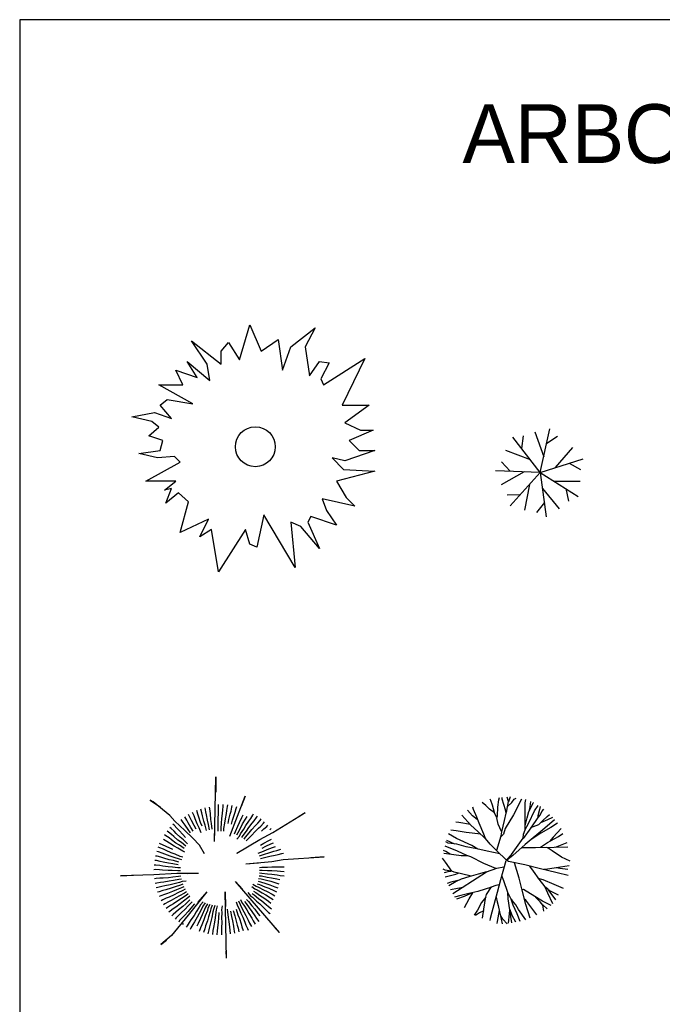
# Model space of a CAD drawing. Header units: millimetres. Extents: x 98.8 to 132.3, y 139.9 to 160.9.
# Tile 12 of 14: x 116.1 to 122.9, y 150.4 to 160.9. Entities that reach past the tile are written whole.
import ezdxf

# ---------------------------------------------------------------- set-up
doc = ezdxf.new("R2010")
doc.units = ezdxf.units.MM
doc.layers.add('texto', color=5, linetype='Continuous')

msp = doc.modelspace()

# ---------------------------------------------------------------- linework, layer by layer
at = {"color": 7, "linetype": 'Continuous'}
for p, q in [((118.407, 157.297), (118.514, 157.669)), ((118.514, 157.669), (118.635, 157.39)), ((118.952, 157.436), (119.208, 157.638)), ((119.208, 157.638), (119.103, 157.436)), ((117.895, 157.498), (118.212, 157.25)), ((118.061, 157.25), (117.895, 157.498)), ((118.212, 157.39), (118.288, 157.483)), ((118.288, 157.483), (118.407, 157.297)), ((118.635, 157.39), (118.816, 157.514)), ((118.816, 157.514), (118.861, 157.188)), ((118.212, 157.25), (118.212, 157.39)), ((118.861, 157.188), (118.952, 157.436)), ((119.103, 157.436), (119.148, 157.126)), ((117.85, 157.281), (118.091, 157.079)), ((117.956, 157.11), (117.85, 157.281)), ((119.148, 157.126), (119.254, 157.281)), ((119.254, 157.281), (119.359, 157.265)), ((119.359, 157.265), (119.269, 157.095)), ((119.299, 157.032), (119.737, 157.312)), ((119.737, 157.312), (119.495, 156.815)), ((117.729, 157.188), (117.956, 157.11)), ((117.805, 157.032), (117.729, 157.188)), ((118.091, 157.079), (118.061, 157.25)), ((119.269, 157.095), (119.299, 157.032)), ((117.548, 157.032), (117.805, 157.032)), ((117.91, 156.831), (117.548, 157.032)), ((117.563, 156.815), (117.639, 156.877)), ((117.639, 156.877), (117.91, 156.831)), ((117.261, 156.691), (117.503, 156.737)), ((117.503, 156.737), (117.684, 156.675)), ((117.684, 156.675), (117.563, 156.815)), ((119.495, 156.815), (119.782, 156.815)), ((119.782, 156.815), (119.525, 156.629)), ((117.473, 156.644), (117.261, 156.691)), ((117.548, 156.582), (117.473, 156.644)), ((119.525, 156.629), (119.691, 156.551)), ((117.442, 156.489), (117.548, 156.582)), ((119.827, 156.551), (119.571, 156.442)), ((119.691, 156.551), (119.827, 156.551)), ((117.593, 156.442), (117.442, 156.489)), ((117.563, 156.333), (117.593, 156.442)), ((119.571, 156.442), (119.676, 156.333)), ((117.337, 156.302), (117.563, 156.333)), ((119.842, 156.333), (119.525, 156.225)), ((119.676, 156.333), (119.842, 156.333)), ((117.533, 156.256), (117.337, 156.302)), ((117.412, 156.007), (117.774, 156.209)), ((117.714, 156.271), (117.533, 156.256)), ((117.774, 156.209), (117.714, 156.271)), ((119.39, 156.256), (119.51, 156.132)), ((119.525, 156.225), (119.39, 156.256)), ((119.842, 156.116), (119.435, 156.007)), ((119.51, 156.132), (119.842, 156.116)), ((117.729, 156.007), (117.412, 156.007)), ((117.608, 155.914), (117.729, 156.007)), ((119.435, 156.007), (119.54, 155.836)), ((117.684, 155.93), (117.608, 155.914)), ((117.624, 155.774), (117.684, 155.93)), ((117.759, 155.883), (117.624, 155.774)), ((117.865, 155.79), (117.759, 155.883)), ((117.774, 155.464), (117.865, 155.79)), ((119.631, 155.743), (119.284, 155.821)), ((119.284, 155.821), (119.329, 155.697)), ((119.54, 155.836), (119.631, 155.743)), ((119.329, 155.697), (119.435, 155.541)), ((118.076, 155.603), (117.774, 155.464)), ((117.986, 155.417), (118.076, 155.603)), ((118.665, 155.65), (118.59, 155.308)), ((118.997, 155.091), (118.665, 155.65)), ((119.163, 155.634), (119.133, 155.572)), ((119.435, 155.541), (119.163, 155.634)), ((118.107, 155.495), (117.986, 155.417)), ((118.182, 155.044), (118.107, 155.495)), ((118.469, 155.495), (118.182, 155.044)), ((118.514, 155.339), (118.469, 155.495)), ((118.952, 155.572), (118.997, 155.091)), ((119.057, 155.526), (118.952, 155.572)), ((119.254, 155.293), (119.057, 155.526)), ((119.133, 155.572), (119.254, 155.293)), ((118.59, 155.308), (118.514, 155.339))]:
    msp.add_line(p, q, dxfattribs=at)
for p, q in [((121.544, 156.531), (121.637, 156.268)), ((121.601, 156.101), (121.702, 156.566)), ((121.601, 156.101), (121.309, 156.477)), ((121.404, 156.354), (121.424, 156.49)), ((121.669, 156.414), (121.785, 156.486)), ((121.496, 156.236), (121.235, 156.334)), ((121.764, 156.153), (121.945, 156.365)), ((121.28, 156.113), (121.189, 156.215)), ((121.601, 156.101), (122.055, 156.246)), ((121.601, 156.101), (121.125, 156.119)), ((121.43, 156.107), (121.187, 155.97)), ((121.281, 155.748), (121.601, 156.101)), ((121.601, 156.101), (121.665, 155.628)), ((121.601, 156.101), (122.004, 155.846)), ((121.906, 156.198), (122.027, 156.134)), ((121.746, 156.009), (122.025, 156.007)), ((121.486, 155.974), (121.435, 155.7)), ((121.624, 155.931), (121.801, 155.716)), ((121.872, 155.93), (121.9, 155.795)), ((121.385, 155.863), (121.248, 155.859)), ((121.644, 155.783), (121.56, 155.675)), ((118.141, 152.181), (118.156, 152.865)), ((118.156, 152.865), (118.156, 152.704)), ((118.304, 152.236), (118.467, 152.663)), ((118.467, 152.663), (118.425, 152.552)), ((121.264, 152.603), (121.248, 152.649)), ((121.267, 152.605), (121.283, 152.656)), ((117.457, 152.618), (117.567, 152.545)), ((117.489, 152.6), (117.457, 152.618)), ((117.666, 152.457), (117.489, 152.6)), ((118.093, 152.505), (118.088, 152.546)), ((118.183, 152.554), (118.182, 152.573)), ((118.183, 152.514), (118.183, 152.554)), ((118.227, 152.513), (118.231, 152.554)), ((118.231, 152.554), (118.231, 152.572)), ((118.272, 152.509), (118.279, 152.55)), ((118.279, 152.55), (118.28, 152.568)), ((118.326, 152.543), (118.328, 152.561)), ((118.372, 152.532), (118.376, 152.55)), ((120.892, 152.521), (120.884, 152.546)), ((121.024, 152.563), (120.984, 152.595)), ((121.061, 152.522), (121.024, 152.563)), ((121.074, 152.614), (121.069, 152.631)), ((121.092, 152.565), (121.074, 152.614)), ((121.114, 152.487), (121.092, 152.565)), ((121.148, 152.453), (121.15, 152.544)), ((121.15, 152.544), (121.159, 152.622)), ((121.159, 152.622), (121.166, 152.647)), ((121.195, 152.629), (121.195, 152.646)), ((121.23, 152.517), (121.195, 152.629)), ((121.241, 152.487), (121.254, 152.548)), ((121.254, 152.548), (121.264, 152.603)), ((121.257, 152.555), (121.299, 152.595)), ((121.299, 152.595), (121.323, 152.629)), ((121.402, 152.629), (121.315, 152.463)), ((121.323, 152.629), (121.343, 152.641)), ((121.441, 152.534), (121.442, 152.592)), ((121.442, 152.592), (121.446, 152.625)), ((121.491, 152.549), (121.48, 152.497)), ((121.497, 152.605), (121.491, 152.549)), ((121.497, 152.529), (121.526, 152.59)), ((121.526, 152.59), (121.529, 152.593)), ((121.538, 152.504), (121.579, 152.563)), ((121.6, 152.553), (121.591, 152.519)), ((117.718, 152.394), (117.666, 152.457)), ((117.845, 152.408), (117.824, 152.443)), ((117.883, 152.431), (117.864, 152.468)), ((117.923, 152.452), (117.907, 152.489)), ((117.935, 152.421), (117.923, 152.452)), ((117.964, 152.469), (117.951, 152.508)), ((117.974, 152.438), (117.964, 152.469)), ((118.006, 152.484), (117.996, 152.524)), ((118.014, 152.452), (118.006, 152.484)), ((118.028, 152.395), (118.014, 152.452)), ((118.049, 152.496), (118.042, 152.536)), ((118.055, 152.464), (118.049, 152.496)), ((118.065, 152.406), (118.055, 152.464)), ((118.097, 152.472), (118.093, 152.505)), ((118.102, 152.414), (118.097, 152.472)), ((118.179, 152.422), (118.181, 152.48)), ((118.181, 152.48), (118.183, 152.514)), ((118.217, 152.422), (118.224, 152.48)), ((118.224, 152.48), (118.227, 152.513)), ((118.256, 152.419), (118.266, 152.477)), ((118.266, 152.477), (118.272, 152.509)), ((118.294, 152.414), (118.308, 152.471)), ((118.308, 152.471), (118.316, 152.503)), ((118.316, 152.503), (118.326, 152.543)), ((118.331, 152.406), (118.35, 152.461)), ((118.35, 152.461), (118.36, 152.493)), ((118.36, 152.493), (118.372, 152.532)), ((118.43, 152.435), (118.445, 152.464)), ((118.469, 152.417), (118.486, 152.446)), ((118.525, 152.424), (118.547, 152.458)), ((118.547, 152.458), (118.556, 152.475)), ((118.588, 152.433), (118.597, 152.448)), ((118.761, 152.274), (119.083, 152.473)), ((119.103, 152.484), (119.041, 152.447)), ((119.083, 152.473), (119.103, 152.484)), ((120.864, 152.354), (120.766, 152.458)), ((120.881, 152.452), (120.826, 152.511)), ((120.932, 152.413), (120.881, 152.452)), ((120.927, 152.438), (120.892, 152.521)), ((121.116, 152.484), (121.061, 152.522)), ((121.137, 152.438), (121.116, 152.484)), ((121.138, 152.43), (121.148, 152.453)), ((121.222, 152.404), (121.237, 152.48)), ((121.315, 152.463), (121.228, 152.318)), ((121.237, 152.48), (121.23, 152.517)), ((121.439, 152.403), (121.441, 152.534)), ((121.462, 152.431), (121.478, 152.499)), ((121.478, 152.499), (121.497, 152.529)), ((121.478, 152.377), (121.538, 152.504)), ((121.591, 152.519), (121.575, 152.453)), ((121.575, 152.453), (121.575, 152.436)), ((121.577, 152.436), (121.598, 152.461)), ((121.598, 152.461), (121.619, 152.497)), ((121.619, 152.497), (121.639, 152.523)), ((121.628, 152.401), (121.674, 152.446)), ((121.674, 152.446), (121.7, 152.468)), ((117.713, 152.353), (117.699, 152.365)), ((117.741, 152.323), (117.713, 152.353)), ((117.825, 152.296), (117.718, 152.394)), ((117.808, 152.382), (117.785, 152.415)), ((117.827, 152.354), (117.808, 152.382)), ((117.859, 152.306), (117.827, 152.354)), ((117.861, 152.379), (117.845, 152.408)), ((117.89, 152.328), (117.861, 152.379)), ((117.897, 152.401), (117.883, 152.431)), ((117.923, 152.348), (117.897, 152.401)), ((117.944, 152.309), (117.923, 152.348)), ((117.957, 152.367), (117.935, 152.421)), ((117.976, 152.326), (117.957, 152.367)), ((117.992, 152.382), (117.974, 152.438)), ((118.008, 152.341), (117.992, 152.382)), ((118.041, 152.353), (118.028, 152.395)), ((118.056, 152.295), (118.041, 152.353)), ((118.075, 152.362), (118.065, 152.406)), ((118.086, 152.304), (118.075, 152.362)), ((118.109, 152.37), (118.102, 152.414)), ((118.117, 152.311), (118.109, 152.37)), ((118.18, 152.377), (118.179, 152.422)), ((118.179, 152.318), (118.18, 152.377)), ((118.21, 152.318), (118.215, 152.377)), ((118.215, 152.377), (118.217, 152.422)), ((118.241, 152.316), (118.25, 152.375)), ((118.25, 152.375), (118.256, 152.419)), ((118.285, 152.37), (118.294, 152.414)), ((118.32, 152.363), (118.331, 152.406)), ((118.362, 152.287), (118.387, 152.341)), ((118.387, 152.341), (118.404, 152.382)), ((118.404, 152.382), (118.43, 152.435)), ((118.419, 152.327), (118.439, 152.367)), ((118.439, 152.367), (118.469, 152.417)), ((118.451, 152.31), (118.473, 152.349)), ((118.473, 152.349), (118.506, 152.397)), ((118.506, 152.397), (118.525, 152.424)), ((118.506, 152.328), (118.542, 152.374)), ((118.537, 152.306), (118.577, 152.349)), ((118.542, 152.374), (118.563, 152.4)), ((118.563, 152.4), (118.588, 152.433)), ((118.577, 152.349), (118.599, 152.373)), ((118.599, 152.373), (118.626, 152.404)), ((118.609, 152.321), (118.633, 152.344)), ((118.626, 152.404), (118.636, 152.419)), ((118.633, 152.344), (118.662, 152.373)), ((118.662, 152.373), (118.673, 152.387)), ((118.665, 152.313), (118.696, 152.339)), ((118.696, 152.339), (118.708, 152.353)), ((120.735, 152.38), (120.704, 152.385)), ((120.861, 152.359), (120.735, 152.38)), ((120.937, 152.287), (120.864, 152.354)), ((120.953, 152.376), (120.927, 152.438)), ((121, 152.259), (120.953, 152.376)), ((121.154, 152.364), (121.138, 152.43)), ((121.188, 152.286), (121.154, 152.364)), ((121.193, 152.284), (121.222, 152.404)), ((121.439, 152.3), (121.439, 152.403)), ((121.442, 152.345), (121.462, 152.431)), ((121.442, 152.303), (121.459, 152.339)), ((121.459, 152.339), (121.478, 152.377)), ((121.575, 152.436), (121.502, 152.325)), ((121.502, 152.328), (121.586, 152.362)), ((121.586, 152.362), (121.628, 152.401)), ((121.679, 152.411), (121.603, 152.377)), ((121.753, 152.409), (121.649, 152.322)), ((121.729, 152.436), (121.679, 152.411)), ((121.784, 152.374), (121.713, 152.328)), ((117.624, 152.241), (117.608, 152.25)), ((117.657, 152.218), (117.624, 152.241)), ((117.651, 152.28), (117.636, 152.29)), ((117.683, 152.255), (117.651, 152.28)), ((117.681, 152.318), (117.666, 152.329)), ((117.711, 152.29), (117.681, 152.318)), ((117.708, 152.233), (117.683, 152.255)), ((117.752, 152.195), (117.708, 152.233)), ((117.734, 152.266), (117.711, 152.29)), ((117.776, 152.226), (117.734, 152.266)), ((117.763, 152.298), (117.741, 152.323)), ((117.802, 152.254), (117.763, 152.298)), ((117.833, 152.223), (117.802, 152.254)), ((117.909, 152.215), (117.825, 152.296)), ((117.886, 152.27), (117.859, 152.306)), ((117.914, 152.291), (117.89, 152.328)), ((117.999, 152.271), (117.976, 152.326)), ((118.141, 152.181), (118.145, 152.303)), ((118.18, 152.291), (118.179, 152.318)), ((118.21, 152.291), (118.21, 152.318)), ((118.239, 152.289), (118.241, 152.316)), ((118.352, 152.262), (118.362, 152.287)), ((118.378, 152.203), (118.405, 152.237)), ((118.379, 152.25), (118.391, 152.275)), ((118.391, 152.275), (118.419, 152.327)), ((118.405, 152.237), (118.418, 152.26)), ((118.418, 152.26), (118.451, 152.31)), ((118.43, 152.221), (118.445, 152.244)), ((118.445, 152.244), (118.481, 152.291)), ((118.47, 152.226), (118.509, 152.271)), ((118.481, 152.291), (118.506, 152.328)), ((118.494, 152.206), (118.536, 152.248)), ((118.509, 152.271), (118.537, 152.306)), ((118.536, 152.248), (118.567, 152.281)), ((118.567, 152.281), (118.609, 152.321)), ((118.621, 152.202), (118.761, 152.274)), ((118.639, 152.291), (118.665, 152.313)), ((118.727, 152.304), (118.741, 152.316)), ((120.712, 152.213), (120.625, 152.262)), ((120.707, 152.292), (120.649, 152.301)), ((120.814, 152.275), (120.707, 152.292)), ((120.968, 152.256), (120.814, 152.275)), ((121.015, 152.213), (120.937, 152.287)), ((121.018, 152.21), (121, 152.259)), ((121.14, 152.087), (121.187, 152.239)), ((121.209, 152.259), (121.183, 152.23)), ((121.187, 152.239), (121.193, 152.284)), ((121.228, 152.318), (121.209, 152.259)), ((121.502, 152.325), (121.418, 152.21)), ((121.418, 152.214), (121.423, 152.257)), ((121.423, 152.257), (121.442, 152.303)), ((121.649, 152.322), (121.439, 152.149)), ((121.554, 152.232), (121.504, 152.2)), ((121.608, 152.268), (121.554, 152.232)), ((121.713, 152.328), (121.608, 152.268)), ((121.678, 152.168), (121.793, 152.234)), ((121.822, 152.316), (121.739, 152.227)), ((121.793, 152.234), (121.839, 152.263)), ((117.697, 152.096), (117.556, 152.158)), ((117.634, 152.179), (117.599, 152.2)), ((117.662, 152.161), (117.634, 152.179)), ((117.684, 152.198), (117.657, 152.218)), ((117.712, 152.13), (117.662, 152.161)), ((117.731, 152.163), (117.684, 152.198)), ((117.751, 152.109), (117.712, 152.13)), ((117.768, 152.139), (117.731, 152.163)), ((117.788, 152.168), (117.752, 152.195)), ((117.817, 152.105), (117.768, 152.139)), ((117.81, 152.196), (117.776, 152.226)), ((117.834, 152.131), (117.788, 152.168)), ((117.853, 152.156), (117.81, 152.196)), ((117.981, 152.142), (117.909, 152.215)), ((118.033, 152.048), (117.981, 152.142)), ((118.033, 152.048), (117.981, 152.142)), ((118.141, 152.181), (118.141, 152.181)), ((118.141, 152.181), (118.141, 152.181)), ((118.141, 152.181), (118.141, 152.181)), ((118.141, 152.181), (118.141, 152.181)), ((118.141, 152.181), (118.141, 152.181)), ((118.141, 152.181), (118.141, 152.181)), ((118.376, 152.056), (118.621, 152.202)), ((118.454, 152.204), (118.47, 152.226)), ((118.477, 152.186), (118.494, 152.206)), ((118.627, 152.14), (118.665, 152.163)), ((118.645, 152.11), (118.684, 152.13)), ((118.665, 152.163), (118.717, 152.19)), ((118.684, 152.13), (118.738, 152.154)), ((118.717, 152.19), (118.746, 152.206)), ((118.738, 152.154), (118.768, 152.167)), ((118.756, 152.115), (118.788, 152.126)), ((120.721, 152.078), (120.589, 152.129)), ((120.623, 152.161), (120.598, 152.176)), ((120.604, 152.194), (120.645, 152.177)), ((120.713, 152.151), (120.623, 152.161)), ((120.645, 152.177), (120.691, 152.156)), ((120.872, 152.138), (120.712, 152.213)), ((120.814, 152.124), (120.713, 152.151)), ((120.939, 152.099), (120.872, 152.138)), ((121.069, 152.151), (121.018, 152.21)), ((121.141, 152.08), (121.069, 152.151)), ((121.294, 152.04), (121.418, 152.214)), ((121.439, 152.149), (121.31, 152.031)), ((121.602, 152.119), (121.678, 152.168)), ((121.739, 152.227), (121.699, 152.18)), ((121.763, 152.121), (121.885, 152.168)), ((117.532, 152.022), (117.514, 152.025)), ((117.544, 152.069), (117.526, 152.073)), ((117.571, 152.012), (117.532, 152.022)), ((117.559, 152.114), (117.542, 152.119)), ((117.583, 152.055), (117.544, 152.069)), ((117.597, 152.098), (117.559, 152.114)), ((117.614, 152.044), (117.583, 152.055)), ((117.627, 152.084), (117.597, 152.098)), ((117.669, 152.023), (117.614, 152.044)), ((117.68, 152.06), (117.627, 152.084)), ((117.711, 152.01), (117.669, 152.023)), ((117.722, 152.044), (117.68, 152.06)), ((117.777, 152.021), (117.722, 152.044)), ((117.802, 152.078), (117.751, 152.109)), ((117.802, 152.012), (117.777, 152.021)), ((117.826, 152.066), (117.802, 152.078)), ((118.376, 152.056), (118.482, 152.116)), ((118.605, 152.057), (118.66, 152.078)), ((118.617, 152.028), (118.673, 152.045)), ((118.66, 152.078), (118.701, 152.096)), ((118.673, 152.045), (118.716, 152.06)), ((118.684, 152.012), (118.728, 152.023)), ((118.701, 152.096), (118.756, 152.115)), ((118.716, 152.06), (118.772, 152.076)), ((118.728, 152.023), (118.785, 152.035)), ((118.772, 152.076), (118.804, 152.085)), ((118.785, 152.035), (118.817, 152.042)), ((118.804, 152.085), (118.843, 152.097)), ((118.817, 152.042), (118.857, 152.051)), ((118.857, 152.051), (118.874, 152.057)), ((120.596, 152.073), (120.573, 152.083)), ((120.604, 152.049), (120.576, 152.052)), ((120.642, 152.045), (120.596, 152.073)), ((120.761, 152.029), (120.604, 152.049)), ((120.819, 152.031), (120.721, 152.078)), ((120.83, 152.026), (120.761, 152.029)), ((120.926, 152.101), (120.814, 152.124)), ((120.862, 152.016), (120.819, 152.031)), ((121.037, 152.076), (120.926, 152.101)), ((121.172, 152.049), (121.037, 152.076)), ((121.237, 151.984), (121.141, 152.08)), ((121.243, 151.984), (121.294, 152.04)), ((121.31, 152.031), (121.245, 151.981)), ((121.406, 152.117), (121.55, 152.116)), ((121.55, 152.116), (121.75, 152.119)), ((121.686, 152.109), (121.668, 152.117)), ((121.726, 152.079), (121.686, 152.109)), ((121.826, 152.013), (121.726, 152.079)), ((121.75, 152.119), (121.893, 152.122)), ((117.517, 151.928), (117.499, 151.929)), ((117.523, 151.976), (117.505, 151.977)), ((117.558, 151.923), (117.517, 151.928)), ((117.563, 151.968), (117.523, 151.976)), ((117.591, 151.918), (117.558, 151.923)), ((117.596, 151.961), (117.563, 151.968)), ((117.603, 152.002), (117.571, 152.012)), ((117.649, 151.91), (117.591, 151.918)), ((117.653, 151.948), (117.596, 151.961)), ((117.659, 151.986), (117.603, 152.002)), ((117.697, 151.941), (117.653, 151.948)), ((117.703, 151.976), (117.659, 151.986)), ((117.755, 151.93), (117.697, 151.941)), ((117.76, 151.961), (117.703, 151.976)), ((117.768, 151.991), (117.711, 152.01)), ((117.794, 151.984), (117.768, 151.991)), ((118.474, 151.943), (118.748, 151.967)), ((118.474, 151.943), (118.606, 151.953)), ((118.627, 151.998), (118.684, 152.012)), ((118.748, 151.967), (118.871, 151.988)), ((118.871, 151.988), (119.304, 152.018)), ((119.304, 152.018), (119.162, 152.005)), ((120.593, 151.961), (120.562, 152.001)), ((120.662, 151.864), (120.593, 151.961)), ((121.003, 151.947), (120.862, 152.016)), ((121.127, 151.892), (121.003, 151.947)), ((121.234, 151.975), (121.178, 151.774)), ((121.262, 151.967), (121.243, 151.981)), ((121.438, 151.93), (121.262, 151.967)), ((121.376, 151.789), (121.326, 151.952)), ((121.589, 151.891), (121.438, 151.93)), ((121.487, 151.917), (121.526, 151.863)), ((121.906, 151.922), (121.769, 151.9)), ((121.917, 151.97), (121.826, 152.013)), ((117.497, 151.824), (117.141, 151.816)), ((117.141, 151.816), (117.278, 151.822)), ((117.515, 151.881), (117.497, 151.88)), ((117.741, 151.84), (117.497, 151.824)), ((117.556, 151.878), (117.515, 151.881)), ((117.589, 151.876), (117.556, 151.878)), ((117.647, 151.871), (117.589, 151.876)), ((117.692, 151.871), (117.647, 151.871)), ((117.693, 151.906), (117.649, 151.91)), ((117.751, 151.868), (117.692, 151.871)), ((117.752, 151.899), (117.693, 151.906)), ((117.971, 151.84), (117.741, 151.84)), ((117.778, 151.868), (117.751, 151.868)), ((117.779, 151.898), (117.752, 151.899)), ((117.971, 151.84), (117.848, 151.837)), ((118.614, 151.816), (118.641, 151.813)), ((118.617, 151.904), (118.644, 151.906)), ((118.617, 151.845), (118.644, 151.844)), ((118.618, 151.875), (118.645, 151.875)), ((118.641, 151.813), (118.699, 151.802)), ((118.644, 151.906), (118.703, 151.907)), ((118.644, 151.844), (118.703, 151.837)), ((118.645, 151.875), (118.704, 151.872)), ((118.703, 151.907), (118.748, 151.91)), ((118.703, 151.837), (118.748, 151.833)), ((118.704, 151.872), (118.749, 151.872)), ((118.748, 151.91), (118.806, 151.91)), ((118.748, 151.833), (118.805, 151.825)), ((118.749, 151.872), (118.807, 151.867)), ((118.805, 151.825), (118.838, 151.82)), ((118.806, 151.91), (118.839, 151.909)), ((118.807, 151.867), (118.84, 151.865)), ((118.838, 151.82), (118.879, 151.815)), ((118.839, 151.909), (118.88, 151.91)), ((118.84, 151.865), (118.881, 151.862)), ((120.59, 151.876), (120.57, 151.884)), ((120.582, 151.851), (120.638, 151.864)), ((120.655, 151.866), (120.59, 151.876)), ((120.59, 151.804), (120.646, 151.82)), ((120.638, 151.864), (120.652, 151.863)), ((120.646, 151.82), (120.704, 151.832)), ((120.687, 151.853), (120.662, 151.864)), ((120.673, 151.626), (120.981, 151.825)), ((120.765, 151.835), (120.687, 151.853)), ((120.704, 151.832), (120.729, 151.843)), ((120.866, 151.812), (120.765, 151.835)), ((120.942, 151.833), (120.841, 151.804)), ((121.029, 151.858), (120.942, 151.833)), ((120.981, 151.825), (121.031, 151.859)), ((121.031, 151.859), (121.139, 151.895)), ((121.139, 151.895), (121.214, 151.91)), ((121.214, 151.76), (121.191, 151.815)), ((121.526, 151.863), (121.586, 151.781)), ((121.781, 151.847), (121.589, 151.891)), ((121.657, 151.881), (121.639, 151.881)), ((121.769, 151.9), (121.657, 151.881)), ((121.81, 151.893), (121.771, 151.898)), ((121.896, 151.819), (121.781, 151.847)), ((121.895, 151.881), (121.81, 151.893)), ((117.52, 151.785), (117.503, 151.782)), ((117.528, 151.738), (117.51, 151.734)), ((117.561, 151.789), (117.52, 151.785)), ((117.568, 151.745), (117.528, 151.738)), ((117.594, 151.791), (117.561, 151.789)), ((117.601, 151.749), (117.568, 151.745)), ((117.611, 151.708), (117.579, 151.701)), ((117.653, 151.795), (117.594, 151.791)), ((117.659, 151.757), (117.601, 151.749)), ((117.669, 151.72), (117.611, 151.708)), ((117.697, 151.8), (117.653, 151.795)), ((117.703, 151.766), (117.659, 151.757)), ((117.712, 151.731), (117.669, 151.72)), ((117.756, 151.806), (117.697, 151.8)), ((117.762, 151.775), (117.703, 151.766)), ((117.77, 151.745), (117.712, 151.731)), ((117.779, 151.715), (117.723, 151.698)), ((117.783, 151.81), (117.756, 151.806)), ((117.788, 151.781), (117.762, 151.775)), ((117.795, 151.753), (117.77, 151.745)), ((117.805, 151.725), (117.779, 151.715)), ((117.838, 151.758), (117.795, 151.753)), ((118.364, 151.754), (118.439, 151.673)), ((118.83, 151.211), (118.364, 151.754)), ((118.547, 151.727), (118.583, 151.704)), ((118.594, 151.731), (118.619, 151.722)), ((118.603, 151.759), (118.629, 151.752)), ((118.609, 151.787), (118.636, 151.782)), ((118.619, 151.722), (118.674, 151.699)), ((118.629, 151.752), (118.685, 151.733)), ((118.636, 151.782), (118.693, 151.767)), ((118.685, 151.733), (118.728, 151.72)), ((118.693, 151.767), (118.737, 151.757)), ((118.699, 151.802), (118.744, 151.795)), ((118.728, 151.72), (118.782, 151.699)), ((118.737, 151.757), (118.793, 151.741)), ((118.744, 151.795), (118.801, 151.782)), ((118.793, 151.741), (118.825, 151.731)), ((118.801, 151.782), (118.833, 151.775)), ((120.652, 151.747), (120.612, 151.734)), ((120.707, 151.753), (120.629, 151.708)), ((120.724, 151.766), (120.652, 151.747)), ((120.761, 151.779), (120.707, 151.753)), ((120.841, 151.804), (120.761, 151.779)), ((121.083, 151.698), (121.133, 151.714)), ((121.133, 151.714), (121.16, 151.722)), ((121.178, 151.774), (121.143, 151.637)), ((121.255, 151.637), (121.214, 151.76)), ((121.404, 151.678), (121.376, 151.789)), ((121.631, 151.772), (121.58, 151.788)), ((121.586, 151.781), (121.65, 151.699)), ((121.75, 151.723), (121.631, 151.772)), ((121.846, 151.679), (121.75, 151.723)), ((117.539, 151.692), (117.522, 151.686)), ((117.553, 151.646), (117.536, 151.64)), ((117.579, 151.701), (117.539, 151.692)), ((117.592, 151.658), (117.553, 151.646)), ((117.57, 151.602), (117.554, 151.594)), ((117.609, 151.617), (117.57, 151.602)), ((117.624, 151.667), (117.592, 151.658)), ((117.64, 151.628), (117.609, 151.617)), ((117.68, 151.683), (117.624, 151.667)), ((117.695, 151.647), (117.64, 151.628)), ((117.712, 151.613), (117.658, 151.589)), ((117.723, 151.698), (117.68, 151.683)), ((117.736, 151.665), (117.695, 151.647)), ((117.751, 151.633), (117.712, 151.613)), ((117.769, 151.603), (117.731, 151.58)), ((117.791, 151.686), (117.736, 151.665)), ((117.805, 151.658), (117.751, 151.633)), ((117.821, 151.632), (117.769, 151.603)), ((117.839, 151.606), (117.789, 151.573)), ((117.816, 151.698), (117.791, 151.686)), ((117.829, 151.672), (117.805, 151.658)), ((117.844, 151.646), (117.821, 151.632)), ((117.86, 151.622), (117.839, 151.606)), ((118.06, 151.645), (117.86, 151.397)), ((118.06, 151.645), (117.961, 151.531)), ((118.252, 151.646), (118.257, 151.488)), ((118.267, 150.939), (118.252, 151.646)), ((118.493, 151.636), (118.522, 151.604)), ((118.522, 151.604), (118.543, 151.587)), ((118.536, 151.703), (118.57, 151.677)), ((118.54, 151.627), (118.562, 151.612)), ((118.556, 151.652), (118.579, 151.638)), ((118.562, 151.612), (118.608, 151.575)), ((118.57, 151.677), (118.594, 151.665)), ((118.579, 151.638), (118.628, 151.604)), ((118.583, 151.704), (118.608, 151.693)), ((118.594, 151.665), (118.645, 151.634)), ((118.608, 151.693), (118.661, 151.666)), ((118.628, 151.604), (118.665, 151.58)), ((118.645, 151.634), (118.684, 151.613)), ((118.661, 151.666), (118.701, 151.647)), ((118.674, 151.699), (118.716, 151.683)), ((118.684, 151.613), (118.734, 151.582)), ((118.701, 151.647), (118.753, 151.62)), ((118.716, 151.683), (118.769, 151.659)), ((118.753, 151.62), (118.782, 151.604)), ((118.769, 151.659), (118.799, 151.645)), ((118.782, 151.699), (118.813, 151.688)), ((120.648, 151.669), (120.722, 151.683)), ((120.757, 151.605), (120.69, 151.589)), ((120.722, 151.683), (120.78, 151.695)), ((120.842, 151.626), (120.757, 151.605)), ((120.797, 151.598), (120.866, 151.629)), ((120.939, 151.649), (120.842, 151.626)), ((120.844, 151.571), (120.883, 151.634)), ((121.082, 151.696), (120.939, 151.649)), ((121.02, 151.575), (121.031, 151.615)), ((121.031, 151.615), (121.083, 151.698)), ((121.143, 151.637), (121.088, 151.427)), ((121.267, 151.618), (121.255, 151.637)), ((121.259, 151.572), (121.255, 151.637)), ((121.292, 151.566), (121.267, 151.618)), ((121.449, 151.509), (121.404, 151.678)), ((121.424, 151.67), (121.407, 151.666)), ((121.544, 151.594), (121.424, 151.67)), ((121.65, 151.699), (121.676, 151.633)), ((121.685, 151.668), (121.655, 151.696)), ((121.676, 151.633), (121.73, 151.522)), ((121.697, 151.658), (121.68, 151.67)), ((121.766, 151.559), (121.685, 151.668)), ((121.796, 151.611), (121.697, 151.658)), ((117.591, 151.559), (117.575, 151.55)), ((117.628, 151.576), (117.591, 151.559)), ((117.614, 151.517), (117.599, 151.507)), ((117.65, 151.537), (117.614, 151.517)), ((117.658, 151.589), (117.628, 151.576)), ((117.674, 151.5), (117.64, 151.477)), ((117.679, 151.552), (117.65, 151.537)), ((117.703, 151.517), (117.674, 151.5)), ((117.731, 151.58), (117.679, 151.552)), ((117.752, 151.548), (117.703, 151.517)), ((117.776, 151.517), (117.729, 151.483)), ((117.789, 151.573), (117.752, 151.548)), ((117.811, 151.546), (117.776, 151.517)), ((117.834, 151.519), (117.802, 151.489)), ((117.858, 151.581), (117.811, 151.546)), ((117.879, 151.558), (117.834, 151.519)), ((117.878, 151.599), (117.858, 151.581)), ((117.902, 151.537), (117.86, 151.495)), ((117.926, 151.517), (117.887, 151.472)), ((117.991, 151.506), (117.978, 151.483)), ((118.018, 151.54), (117.991, 151.506)), ((118.042, 151.528), (118.017, 151.493)), ((118.066, 151.518), (118.044, 151.481)), ((118.091, 151.51), (118.071, 151.471)), ((118.116, 151.503), (118.1, 151.463)), ((118.142, 151.498), (118.128, 151.457)), ((118.372, 151.537), (118.385, 151.496)), ((118.395, 151.55), (118.411, 151.509)), ((118.411, 151.509), (118.425, 151.486)), ((118.417, 151.564), (118.435, 151.525)), ((118.435, 151.525), (118.451, 151.503)), ((118.451, 151.503), (118.482, 151.452)), ((118.459, 151.543), (118.476, 151.522)), ((118.476, 151.522), (118.51, 151.473)), ((118.481, 151.562), (118.5, 151.542)), ((118.5, 151.542), (118.537, 151.496)), ((118.543, 151.587), (118.586, 151.547)), ((118.586, 151.547), (118.62, 151.517)), ((118.608, 151.575), (118.644, 151.548)), ((118.62, 151.517), (118.662, 151.477)), ((118.644, 151.548), (118.688, 151.51)), ((118.665, 151.58), (118.712, 151.545)), ((118.688, 151.51), (118.714, 151.488)), ((118.712, 151.545), (118.739, 151.525)), ((118.734, 151.582), (118.762, 151.564)), ((120.713, 151.569), (120.797, 151.598)), ((120.796, 151.479), (120.844, 151.571)), ((120.976, 151.533), (120.934, 151.45)), ((121.023, 151.589), (120.976, 151.533)), ((121.003, 151.46), (121.013, 151.527)), ((121.013, 151.527), (121.02, 151.575)), ((121.133, 151.587), (121.144, 151.54)), ((121.144, 151.54), (121.155, 151.5)), ((121.155, 151.5), (121.167, 151.432)), ((121.278, 151.455), (121.259, 151.572)), ((121.314, 151.504), (121.292, 151.566)), ((121.306, 151.548), (121.295, 151.567)), ((121.342, 151.505), (121.306, 151.548)), ((121.354, 151.412), (121.314, 151.504)), ((121.37, 151.456), (121.342, 151.505)), ((121.448, 151.556), (121.431, 151.57)), ((121.565, 151.399), (121.448, 151.556)), ((121.493, 151.365), (121.449, 151.509)), ((121.625, 151.547), (121.544, 151.594)), ((121.601, 151.54), (121.551, 151.589)), ((121.628, 151.504), (121.601, 151.54)), ((121.715, 151.499), (121.625, 151.547)), ((121.675, 151.463), (121.628, 151.507)), ((121.64, 151.438), (121.628, 151.504)), ((117.64, 151.477), (117.626, 151.466)), ((117.669, 151.439), (117.656, 151.427)), ((117.702, 151.464), (117.669, 151.439)), ((117.86, 151.397), (117.682, 151.179)), ((117.7, 151.404), (117.688, 151.39)), ((117.731, 151.43), (117.7, 151.404)), ((117.729, 151.483), (117.702, 151.464)), ((117.757, 151.452), (117.731, 151.43)), ((117.763, 151.399), (117.734, 151.37)), ((117.802, 151.489), (117.757, 151.452)), ((117.787, 151.422), (117.763, 151.399)), ((117.83, 151.462), (117.787, 151.422)), ((117.82, 151.394), (117.797, 151.37)), ((117.859, 151.437), (117.82, 151.394)), ((117.86, 151.495), (117.83, 151.462)), ((117.887, 151.472), (117.859, 151.437)), ((117.923, 151.394), (117.89, 151.346)), ((117.946, 151.433), (117.923, 151.394)), ((117.978, 151.483), (117.946, 151.433)), ((117.977, 151.416), (117.957, 151.376)), ((118.006, 151.468), (117.977, 151.416)), ((118.009, 151.402), (117.992, 151.361)), ((118.017, 151.493), (118.006, 151.468)), ((118.034, 151.456), (118.009, 151.402)), ((118.044, 151.481), (118.034, 151.456)), ((118.064, 151.445), (118.042, 151.39)), ((118.071, 151.471), (118.064, 151.445)), ((118.094, 151.437), (118.076, 151.38)), ((118.1, 151.463), (118.094, 151.437)), ((118.124, 151.431), (118.111, 151.373)), ((118.128, 151.457), (118.124, 151.431)), ((118.155, 151.427), (118.146, 151.368)), ((118.157, 151.454), (118.155, 151.427)), ((118.168, 151.495), (118.157, 151.454)), ((118.186, 151.425), (118.181, 151.366)), ((118.221, 151.495), (118.216, 151.452)), ((118.216, 151.452), (118.217, 151.425)), ((118.217, 151.425), (118.216, 151.366)), ((118.274, 151.459), (118.279, 151.432)), ((118.279, 151.432), (118.287, 151.373)), ((118.31, 151.439), (118.321, 151.381)), ((118.34, 151.448), (118.355, 151.39)), ((118.369, 151.459), (118.388, 151.402)), ((118.385, 151.496), (118.397, 151.472)), ((118.388, 151.402), (118.404, 151.361)), ((118.397, 151.472), (118.421, 151.417)), ((118.421, 151.417), (118.44, 151.376)), ((118.425, 151.486), (118.452, 151.433)), ((118.452, 151.433), (118.474, 151.394)), ((118.474, 151.394), (118.499, 151.342)), ((118.482, 151.452), (118.506, 151.415)), ((118.506, 151.415), (118.535, 151.364)), ((118.51, 151.473), (118.537, 151.437)), ((118.537, 151.496), (118.567, 151.462)), ((118.537, 151.437), (118.57, 151.389)), ((118.567, 151.462), (118.602, 151.416)), ((118.602, 151.416), (118.623, 151.39)), ((118.662, 151.477), (118.686, 151.453)), ((118.686, 151.453), (118.715, 151.425)), ((118.714, 151.488), (118.745, 151.463)), ((118.715, 151.425), (118.73, 151.414)), ((120.934, 151.45), (120.898, 151.396)), ((120.954, 151.422), (120.912, 151.394)), ((121.001, 151.443), (120.954, 151.422)), ((120.987, 151.365), (121.003, 151.46)), ((121.088, 151.427), (121.069, 151.36)), ((121.163, 151.447), (121.144, 151.331)), ((121.167, 151.432), (121.174, 151.404)), ((121.174, 151.404), (121.197, 151.306)), ((121.264, 151.313), (121.273, 151.411)), ((121.273, 151.411), (121.278, 151.455)), ((121.3, 151.314), (121.278, 151.45)), ((121.301, 151.394), (121.28, 151.452)), ((121.342, 151.323), (121.301, 151.394)), ((121.388, 151.331), (121.354, 151.412)), ((121.449, 151.347), (121.37, 151.456)), ((117.734, 151.37), (117.723, 151.356)), ((117.77, 151.339), (117.76, 151.324)), ((117.797, 151.37), (117.77, 151.339)), ((117.809, 151.31), (117.799, 151.295)), ((117.871, 151.319), (117.849, 151.284)), ((117.89, 151.346), (117.871, 151.319)), ((117.91, 151.297), (117.89, 151.262)), ((117.927, 151.326), (117.91, 151.297)), ((117.957, 151.376), (117.927, 151.326)), ((117.966, 151.308), (117.951, 151.279)), ((117.992, 151.361), (117.966, 151.308)), ((118.006, 151.294), (117.993, 151.263)), ((118.028, 151.348), (118.006, 151.294)), ((118.042, 151.39), (118.028, 151.348)), ((118.065, 151.337), (118.046, 151.282)), ((118.076, 151.38), (118.065, 151.337)), ((118.102, 151.329), (118.088, 151.272)), ((118.111, 151.373), (118.102, 151.329)), ((118.141, 151.324), (118.13, 151.266)), ((118.146, 151.368), (118.141, 151.324)), ((118.179, 151.321), (118.172, 151.263)), ((118.181, 151.366), (118.179, 151.321)), ((118.217, 151.321), (118.215, 151.263)), ((118.216, 151.366), (118.217, 151.321)), ((118.287, 151.373), (118.294, 151.329)), ((118.294, 151.329), (118.299, 151.271)), ((118.321, 151.381), (118.331, 151.337)), ((118.331, 151.337), (118.341, 151.279)), ((118.355, 151.39), (118.368, 151.348)), ((118.368, 151.348), (118.382, 151.291)), ((118.382, 151.291), (118.39, 151.259)), ((118.404, 151.361), (118.422, 151.305)), ((118.422, 151.305), (118.432, 151.273)), ((118.44, 151.376), (118.461, 151.322)), ((118.461, 151.322), (118.473, 151.291)), ((118.473, 151.291), (118.489, 151.254)), ((118.499, 151.342), (118.513, 151.312)), ((118.513, 151.312), (118.532, 151.275)), ((118.535, 151.364), (118.551, 151.335)), ((118.551, 151.335), (118.572, 151.3)), ((118.57, 151.389), (118.588, 151.361)), ((118.588, 151.361), (118.611, 151.328)), ((121.069, 151.36), (121.066, 151.341)), ((121.144, 151.331), (121.139, 151.31)), ((121.202, 151.355), (121.181, 151.388)), ((121.25, 151.306), (121.202, 151.355)), ((117.849, 151.284), (117.84, 151.268)), ((117.89, 151.262), (117.883, 151.245)), ((117.993, 151.263), (117.978, 151.225)), ((118.036, 151.25), (118.024, 151.211)), ((118.046, 151.282), (118.036, 151.25)), ((118.08, 151.24), (118.07, 151.2)), ((118.088, 151.272), (118.08, 151.24)), ((118.124, 151.234), (118.118, 151.193)), ((118.13, 151.266), (118.124, 151.234)), ((118.169, 151.23), (118.165, 151.189)), ((118.172, 151.263), (118.169, 151.23)), ((118.214, 151.229), (118.213, 151.189)), ((118.215, 151.263), (118.214, 151.229)), ((118.299, 151.271), (118.303, 151.238)), ((118.303, 151.238), (118.308, 151.197)), ((118.341, 151.279), (118.347, 151.247)), ((118.347, 151.247), (118.354, 151.207)), ((118.39, 151.259), (118.4, 151.219)), ((118.432, 151.273), (118.445, 151.235)), ((118.489, 151.254), (118.498, 151.238)), ((118.83, 151.211), (118.785, 151.257)), ((117.682, 151.179), (117.571, 151.086)), ((117.571, 151.086), (117.631, 151.13)), ((118.267, 150.939), (118.263, 151.017))]:
    msp.add_line(p, q)
msp.add_circle((118.574, 156.374), 0.212, dxfattribs=at)
at = {"layer": 'Defpoints'}
msp.add_lwpolyline([(116.071, 139.987), (132.271, 139.987), (132.271, 160.912), (116.071, 160.912)], close=True, dxfattribs=at)

# ---------------------------------------------------------------- texts
at = {"layer": 'texto', "insert": (120.774, 160.014), "char_height": 0.625, "width": 10.4232, "attachment_point": 1}
msp.add_mtext('{\\fCityBlueprint|b0|i0|c2|p2;ARBOLES EN PLANTA}', dxfattribs=at)

doc.saveas('drawing.dxf')
